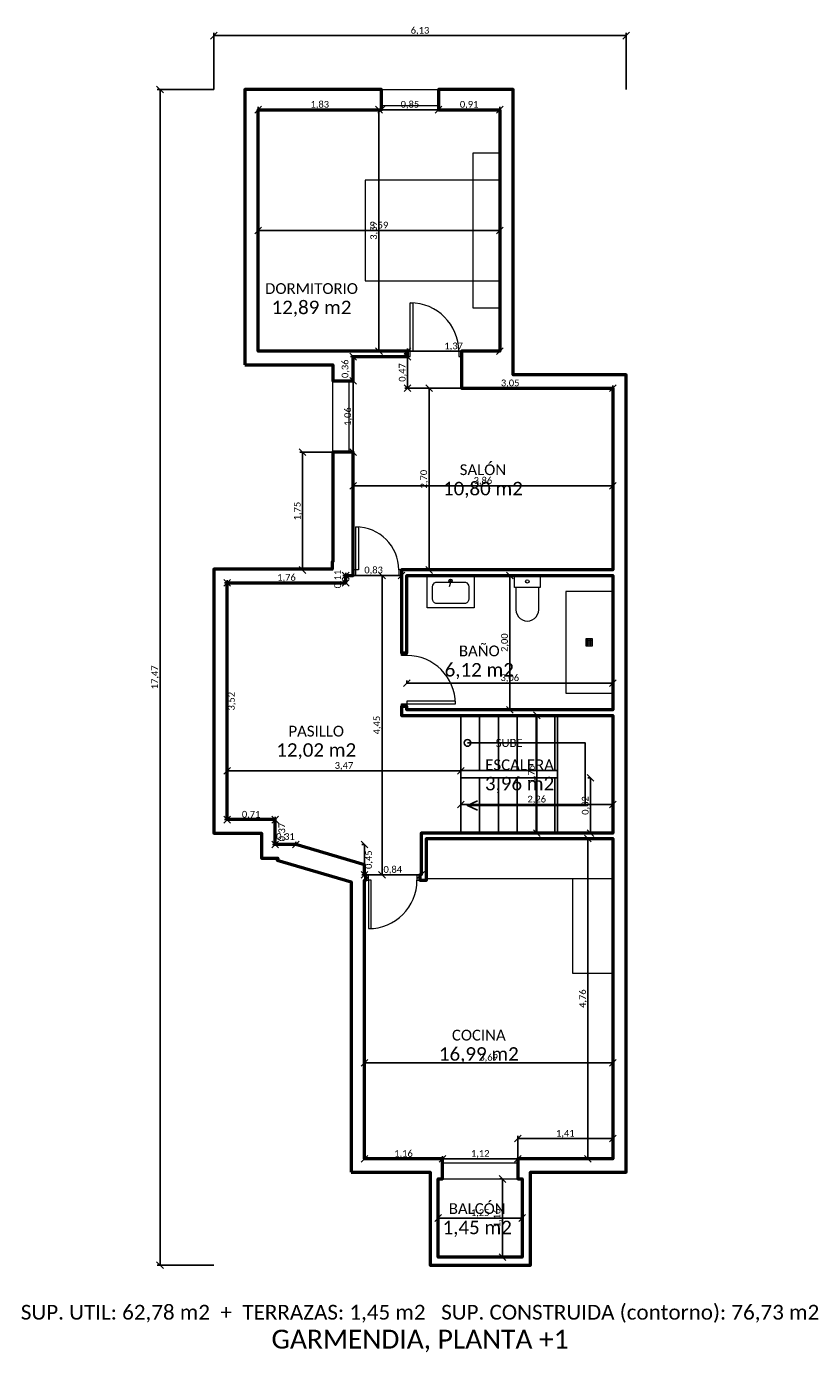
# Model space of a CAD drawing. Header units: metres. Extents: x -3 to 8.7, y -2.9 to 16.8.
import ezdxf
from ezdxf.enums import TextEntityAlignment as Align

# ---------------------------------------------------------------- set-up
doc = ezdxf.new("R2010")
doc.units = ezdxf.units.M
for name, color, linetype in [('COTAS', 1, 'Continuous'), ('ESCALERAS', 30, 'Continuous'), ('ESTANCIAS', 4, 'Continuous'), ('TEXTOS', 7, 'Continuous')]:
    doc.layers.add(name, color=color, linetype=linetype)
for name, color, linetype, lineweight in [('MOBILIARIO', 251, 'Continuous', 13), ('MUROS', 7, 'Continuous', 50), ('PUERTAS', 3, 'Continuous', 13), ('VENTANAS', 5, 'Continuous', 13)]:
    doc.layers.add(name, color=color, linetype=linetype, lineweight=lineweight)
doc.styles.add('CALIBRI', font='calibri.ttf')
doc.styles.add('OpenSansCondensed-Light', font='OpenSansCondensed-Light.ttf')
doc.dimstyles.new('EZDXF', dxfattribs={"dimtxt": 0.25, "dimasz": 0.175, "dimexe": 0.375, "dimexo": 0.125, "dimgap": 0.1, "dimtad": 1, "dimlfac": 100, "dimzin": 12, "dimdsep": 46, "dimtxsty": 'OpenSansCondensed-Light', "dimblk": 'ARCHTICK', "dimcen": 2.5, "dimazin": 3, "dimtfac": 0.5, "dimtmove": 2, "dimatfit": 3})

# ---------------------------------------------------------------- blocks, each defined once
blk = doc.blocks.new('_ARCHTICK')
at = {"color": 0, "linetype": 'BYBLOCK', "const_width": 0.15}
blk.add_lwpolyline([(-0.5, -0.5), (0.5, 0.5)], dxfattribs=at)
blk = doc.blocks.new('_OBLIQUE')
at = {"color": 0, "linetype": 'BYBLOCK'}
blk.add_line((-0.5, -0.5), (0.5, 0.5), dxfattribs=at)
blk = doc.blocks.new('*D26')
at = {"color": 1}
for p, q in [((4.6, 6.59), (4.64, 6.59)), ((4.6, 4.84), (4.6, 6.59)), ((4.6, 4.84), (4.64, 4.84))]:
    blk.add_line(p, q, dxfattribs=at)
at = {"layer": 'Defpoints'}
for p in [(4.6, 6.59), (4.6, 4.84), (4.6, 4.84)]:
    blk.add_point(p, dxfattribs=at)
at = {"layer": 'COTAS', "color": 1, "xscale": 0.1, "yscale": 0.1, "rotation": 90}
for p in [(4.6, 6.59), (4.6, 4.84)]:
    blk.add_blockref('_OBLIQUE', p, dxfattribs=at)
at = {"layer": 'COTAS', "color": 1, "insert": (4.53, 5.715), "char_height": 0.1, "attachment_point": 5, "rotation": 90, "style": 'CALIBRI'}
blk.add_mtext('1,75', dxfattribs=at)

msp = doc.modelspace()

# ---------------------------------------------------------------- linework, layer by layer
at = {"layer": 'ESCALERAS'}
for points in [[(3.47, 4.84), (5.73, 4.84), (5.73, 6.59), (3.47, 6.59)], [(3.47, 5.66), (4.91, 5.66), (4.91, 5.77), (3.47, 5.77)]]:
    msp.add_lwpolyline(points, close=True, dxfattribs=at)
for points in [[(3.75, 5.77), (3.75, 6.59)], [(4.03, 5.77), (4.03, 6.59)], [(4.31, 5.77), (4.31, 6.59)], [(4.59, 5.77), (4.59, 6.59)], [(4.87, 5.77), (4.87, 6.59)], [(4.91, 4.84), (4.91, 6.59)], [(3.57, 6.18), (5.32, 6.18), (5.32, 5.25), (3.57, 5.25)], [(3.75, 4.84), (3.75, 5.66)], [(4.03, 4.84), (4.03, 5.66)], [(4.31, 4.84), (4.31, 5.66)], [(4.59, 4.84), (4.59, 5.66)], [(4.87, 4.84), (4.87, 5.66)], [(3.72, 5.18), (3.57, 5.25), (3.72, 5.32)]]:
    msp.add_lwpolyline(points, dxfattribs=at)
msp.add_circle((3.57, 6.18), 0.05, dxfattribs=at)
at = {"layer": 'MOBILIARIO'}
for points in [[(4.05, 12.645), (4.05, 14.945), (3.65, 14.945), (3.65, 12.645)], [(4.05, 13.045), (4.05, 14.545), (2.05, 14.545), (2.05, 13.045)], [(2.97, 8.67), (3.67, 8.67), (3.67, 8.19), (2.97, 8.19)], [(3.52, 8.57), (3.542, 8.567), (3.561, 8.557), (3.577, 8.541), (3.587, 8.522), (3.59, 8.5), (3.59, 8.32), (3.587, 8.298), (3.577, 8.279), (3.561, 8.263), (3.542, 8.253), (3.52, 8.25), (3.12, 8.25), (3.098, 8.253), (3.079, 8.263), (3.063, 8.279), (3.053, 8.298), (3.05, 8.32), (3.05, 8.5), (3.053, 8.522), (3.063, 8.541), (3.079, 8.557), (3.098, 8.567), (3.12, 8.57)], [(4.27, 8.67), (4.65, 8.67), (4.65, 8.49), (4.27, 8.49)], [(5.73, 6.92), (5.73, 8.43), (5.03, 8.43), (5.03, 6.92)], [(5.43, 7.625), (5.43, 7.725), (5.33, 7.725), (5.33, 7.625)], [(2.96, 4.76), (5.73, 4.76), (5.73, 4.16), (2.96, 4.16)], [(5.73, 2.76), (5.73, 4.16), (5.13, 4.16), (5.13, 2.76)]]:
    msp.add_lwpolyline(points, close=True, dxfattribs=at)
for points in [[(3.295, 8.59), (3.345, 8.59)], [(3.32, 8.565), (3.3, 8.5)], [(3.32, 8.615), (3.32, 8.565)], [(4.29, 8.49), (4.29, 8.16), (4.294, 8.122), (4.307, 8.086), (4.327, 8.054), (4.354, 8.027), (4.386, 8.007), (4.422, 7.994), (4.46, 7.99), (4.498, 7.994), (4.534, 8.007), (4.566, 8.027), (4.593, 8.054), (4.613, 8.086), (4.626, 8.122), (4.63, 8.16), (4.63, 8.49)], [(5.43, 7.7), (5.33, 7.7)], [(5.355, 7.625), (5.355, 7.725)], [(5.38, 7.625), (5.38, 7.725)], [(5.405, 7.625), (5.405, 7.725)], [(5.43, 7.675), (5.33, 7.675)], [(5.43, 7.65), (5.33, 7.65)]]:
    msp.add_lwpolyline(points, dxfattribs=at)
for centre in [(3.32, 8.59), (4.46, 8.58)]:
    msp.add_circle(centre, 0.025, dxfattribs=at)
at = {"layer": 'MUROS'}
for points in [[(1.84, -0.2), (3.015, -0.2), (3.015, -1.58), (4.505, -1.58), (4.505, -0.2), (5.93, -0.2), (5.93, 11.65), (4.25, 11.65), (4.25, 15.89), (3.14, 15.89), (3.14, 15.59), (4.05, 15.59), (4.05, 12), (3.48, 12), (3.48, 11.45), (5.73, 11.45), (5.73, 8.75), (2.59, 8.75), (2.59, 7.52), (2.67, 7.52), (2.67, 8.67), (5.73, 8.67), (5.73, 6.67), (2.67, 6.67), (2.67, 6.72), (2.59, 6.72), (2.59, 6.59), (5.73, 6.59), (5.73, 4.84), (2.88, 4.84), (2.88, 4.22), (2.86, 4.22), (2.86, 4.14), (2.96, 4.14), (2.96, 4.76), (5.73, 4.76), (5.73, 0), (4.32, 0), (4.32, -0.3), (4.385, -0.3), (4.385, -1.46), (3.135, -1.46), (3.135, -0.3), (3.2, -0.3), (3.2, 0), (2.04, 0), (2.04, 4.14), (2.06, 4.14), (2.06, 4.22), (2.04, 4.22), (2.04, 4.37), (1.02, 4.67), (0.71, 4.67), (0.71, 5.04), (0, 5.04), (0, 8.56), (1.76, 8.56), (1.76, 8.67), (1.87, 8.67), (1.87, 10.5), (1.57, 10.5), (1.57, 8.87), (1.56, 8.87), (1.56, 8.76), (-0.2, 8.76), (-0.2, 4.84), (0.51, 4.84), (0.51, 4.47), (0.753, 4.47), (0.743, 4.439), (1.84, 4.116)], [(0.26, 11.8), (1.57, 11.8), (1.57, 11.56), (1.87, 11.56), (1.87, 11.92), (2.68, 11.92), (2.68, 12), (0.46, 12), (0.46, 15.59), (2.29, 15.59), (2.29, 15.89), (0.26, 15.89)]]:
    msp.add_lwpolyline(points, close=True, dxfattribs=at)
at = {"layer": 'PUERTAS'}
for points in [[(2.72, 12), (2.72, 12.72), (2.76, 12.72), (2.76, 12)], [(2.68, 11.92), (2.72, 11.92), (2.72, 12), (2.68, 12)], [(3.44, 11.92), (3.48, 11.92), (3.48, 12), (3.44, 12)], [(1.91, 8.75), (1.91, 9.39), (1.95, 9.39), (1.95, 8.75)], [(1.87, 8.67), (1.91, 8.67), (1.91, 8.75), (1.87, 8.75)], [(2.55, 8.67), (2.59, 8.67), (2.59, 8.75), (2.55, 8.75)], [(2.59, 7.48), (2.59, 7.52), (2.67, 7.52), (2.67, 7.48)], [(2.59, 6.72), (2.59, 6.76), (2.67, 6.76), (2.67, 6.72)], [(2.67, 6.76), (3.39, 6.76), (3.39, 6.8), (2.67, 6.8)], [(2.06, 4.14), (2.1, 4.14), (2.1, 4.22), (2.06, 4.22)], [(2.82, 4.14), (2.86, 4.14), (2.86, 4.22), (2.82, 4.22)], [(2.1, 4.14), (2.1, 3.42), (2.14, 3.42), (2.14, 4.14)]]:
    msp.add_lwpolyline(points, close=True, dxfattribs=at)
for centre, radius, start, end in [((2.72, 12), 0.72, 0, 90), ((1.91, 8.75), 0.64, 0, 90), ((2.67, 6.76), 0.72, 0, 90), ((2.1, 4.14), 0.72, 270, 0)]:
    msp.add_arc(centre, radius, start, end, dxfattribs=at)
at = {"layer": 'VENTANAS'}
for points in [[(2.29, 15.89), (3.14, 15.89)], [(2.29, 15.65), (3.14, 15.65)], [(2.29, 15.59), (3.14, 15.59)], [(1.57, 10.5), (1.57, 11.56)], [(1.81, 10.5), (1.81, 11.56)], [(1.87, 10.5), (1.87, 11.56)], [(3.2, 0), (4.32, 0)], [(3.2, -0.06), (4.32, -0.06)], [(3.2, -0.3), (4.32, -0.3)]]:
    msp.add_lwpolyline(points, dxfattribs=at)

# ---------------------------------------------------------------- texts
at = {"layer": 'ESCALERAS', "style": 'CALIBRI'}
msp.add_text('SUBE', height=0.12, dxfattribs=at).set_placement((4.19, 6.18), align=Align.MIDDLE_CENTER)
at = {"layer": 'ESTANCIAS', "style": 'CALIBRI'}
for s, height, p in [('DORMITORIO', 0.16, (1.252, 12.932)), ('12,89 m2', 0.2, (1.252, 12.652)), ('SALÓN', 0.16, (3.8, 10.24)), ('10,80 m2', 0.2, (3.8, 9.96)), ('BAÑO', 0.16, (3.746, 7.547)), ('6,12 m2', 0.2, (3.746, 7.267)), ('PASILLO', 0.16, (1.322, 6.355)), ('12,02 m2', 0.2, (1.322, 6.075)), ('ESCALERA', 0.16, (4.345, 5.855)), ('3,96 m2', 0.2, (4.345, 5.575)), ('COCINA', 0.16, (3.739, 1.838)), ('16,99 m2', 0.2, (3.739, 1.558)), ('BALCÓN', 0.16, (3.715, -0.74)), ('1,45 m2', 0.2, (3.715, -1.02))]:
    msp.add_text(s, height=height, dxfattribs=at).set_placement(p, align=Align.MIDDLE_CENTER)
at = {"layer": 'TEXTOS', "style": 'CALIBRI'}
for s, height, p in [('SUP. UTIL: 62,78 m2  +  TERRAZAS: 1,45 m2   SUP. CONSTRUIDA (contorno): 76,73 m2', 0.22, (2.865, -2.28)), ('GARMENDIA, PLANTA +1', 0.28, (2.865, -2.68))]:
    msp.add_text(s, height=height, dxfattribs=at).set_placement(p, align=Align.MIDDLE_CENTER)

# ---------------------------------------------------------------- dimensions: what is measured, and where the dimension line sits
at = {"layer": 'COTAS'}
for base, p1, p2 in [((-0.2, 16.69), (-0.2, 15.89), (5.93, 15.89)), ((0.46, 15.59), (0.46, 15.59), (2.29, 15.59)), ((2.29, 15.59), (2.29, 15.59), (3.14, 15.59)), ((3.14, 15.59), (3.14, 15.59), (4.05, 15.59)), ((0.46, 13.795), (0.46, 13.795), (4.05, 13.795)), ((2.68, 12), (2.68, 12), (4.05, 12)), ((2.68, 11.45), (2.68, 11.45), (5.73, 11.45)), ((1.87, 10), (1.87, 10), (5.73, 10)), ((0, 8.56), (0, 8.56), (1.76, 8.56)), ((1.76, 8.67), (1.76, 8.67), (2.59, 8.67)), ((2.67, 7.07), (2.67, 7.07), (5.73, 7.07)), ((0, 5.765), (0, 5.765), (3.47, 5.765)), ((3.47, 5.265), (3.47, 5.265), (5.73, 5.265)), ((0, 5.04), (0, 5.04), (0.71, 5.04)), ((0.71, 4.67), (0.71, 4.67), (1.02, 4.67)), ((2.04, 4.22), (2.04, 4.22), (2.88, 4.22)), ((2.04, 1.428), (2.04, 1.43), (5.73, 1.43)), ((4.32, 0.3), (4.32, 0), (5.73, 0)), ((2.04, 0), (2.04, 0), (3.2, 0)), ((3.2, 0), (3.2, 0), (4.32, 0)), ((3.135, -0.88), (3.135, -0.88), (4.385, -0.88))]:
    msp.add_linear_dim(base=base, p1=p1, p2=p2, dimstyle='EZDXF', override={"dimtxt": 0.1, "dimasz": 0.06, "dimexe": 0.04, "dimexo": 0, "dimgap": 0.02, "dimtad": 1, "dimdec": 2, "dimlfac": 1, "dimzin": 0, "dimdsep": 44, "dimlunit": 2, "dimpost": '', "dimtxsty": 'CALIBRI', "dimtsz": 0.05, "dimclrd": 1, "dimclre": 1, "dimclrt": 1}, dxfattribs=at).render()
for base, p1, p2 in [((-1, -1.58), (-0.2, -1.58), (-0.2, 15.89)), ((2.255, 12), (2.255, 12), (2.255, 15.59)), ((1.87, 11.56), (1.87, 11.56), (1.87, 11.92)), ((2.68, 11.45), (2.68, 11.45), (2.68, 11.92)), ((1.87, 10.5), (1.87, 10.5), (1.87, 11.56)), ((3, 8.75), (3, 8.75), (3, 11.45)), ((1.12, 8.75), (1.57, 8.75), (1.57, 10.5)), ((1.76, 8.56), (1.76, 8.56), (1.76, 8.67)), ((2.3, 4.22), (2.3, 4.22), (2.3, 8.67)), ((4.2, 6.67), (4.2, 6.67), (4.2, 8.67)), ((0, 8.56), (0, 8.56), (0, 5.04)), ((5.4, 4.84), (5.4, 4.84), (5.4, 5.66)), ((0.71, 5.04), (0.71, 5.04), (0.71, 4.67)), ((5.361, 0), (5.36, 0), (5.36, 4.76)), ((2.04, 4.67), (2.04, 4.67), (2.04, 4.22)), ((4.09, -1.46), (4.09, -1.46), (4.09, -0.3))]:
    msp.add_linear_dim(base=base, p1=p1, p2=p2, angle=90, dimstyle='EZDXF', override={"dimtxt": 0.1, "dimasz": 0.06, "dimexe": 0.04, "dimexo": 0, "dimgap": 0.02, "dimtad": 1, "dimdec": 2, "dimlfac": 1, "dimzin": 0, "dimdsep": 44, "dimlunit": 2, "dimpost": '', "dimtxsty": 'CALIBRI', "dimtsz": 0.05, "dimclrd": 1, "dimclre": 1, "dimclrt": 1}, dxfattribs=at).render()
dim = msp.add_linear_dim(base=(4.6, 4.84), p1=(4.6, 4.84), p2=(4.6, 6.59), angle=90, dimstyle='EZDXF', override={"dimtxt": 0.1, "dimasz": 0.06, "dimexe": 0.04, "dimexo": 0, "dimgap": 0.02, "dimtad": 1, "dimdec": 2, "dimlfac": 1, "dimzin": 0, "dimdsep": 44, "dimlunit": 2, "dimpost": '', "dimtxsty": 'CALIBRI', "dimtsz": 0.05, "dimclrd": 1, "dimclre": 1, "dimclrt": 1}, dxfattribs=at)
dim.commit()
dim.dimension.update_dxf_attribs({"geometry": '*D26', "text_midpoint": (4.53, 5.715)})

doc.saveas('drawing.dxf')
